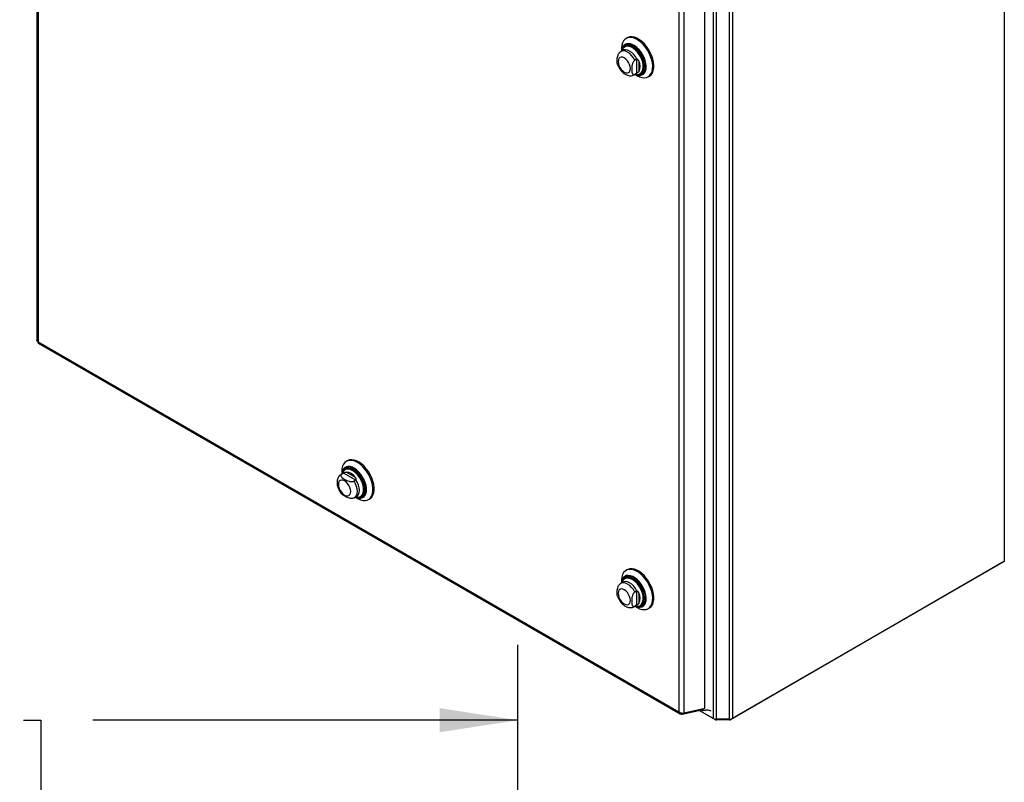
# Model space of a CAD drawing. Header units: inches. Extents: x 0.2 to 10.7, y 0.2 to 7.9.
# Tile 104 of 105: x 9.1 to 10.7, y 5.4 to 6.6. Entities that reach past the tile are written whole.
import ezdxf

# ---------------------------------------------------------------- set-up
doc = ezdxf.new("R2010")
doc.units = ezdxf.units.IN
doc.header["$MEASUREMENT"] = 0
doc.layers.add('DIMENSIONS', color=140, linetype='Continuous')
doc.styles.add('SLDTEXTSTYLE0', font='TXT', dxfattribs={"width": 0.7})
doc.dimstyles.new('SLDDIMSTYLE2', dxfattribs={"dimtxt": 0.084961, "dimasz": 0.13, "dimexe": 0, "dimexo": 0.0625, "dimgap": 0.02124, "dimtad": 0, "dimtih": 1, "dimtoh": 1, "dimlfac": 12, "dimrnd": 1e-09, "dimzin": 4, "dimdsep": 46, "dimtxsty": 'SLDTEXTSTYLE0', "dimsah": 1, "dimcen": 0.09, "dimadec": 0, "dimazin": 1, "dimtfac": 1, "dimtofl": 0, "dimtmove": 0, "dimatfit": 3, "dimfxl": 0, "dimfrac": 2, "dimtolj": 1, "dimtzin": 12, "dimarcsym": 0})

# ---------------------------------------------------------------- blocks, each defined once
blk = doc.blocks.new('_D_20')
at = {"layer": 'DIMENSIONS'}
for p, q in [((7.8833, 5.2787), (7.8833, 5.6038)), ((9.8833, 5.2773), (9.8833, 5.6038)), ((7.8833, 5.4788), (8.6229, 5.4788)), ((8.738, 5.4788), (8.7095, 5.4788)), ((8.7095, 5.4788), (8.7095, 5.3438)), ((9.0611, 5.4788), (9.0897, 5.4788)), ((9.0897, 5.4788), (9.0897, 5.3438)), ((9.8833, 5.4788), (9.1763, 5.4788)), ((8.7095, 5.3438), (8.738, 5.3438)), ((9.0897, 5.3438), (9.0611, 5.3438))]:
    blk.add_line(p, q, dxfattribs=at)
for points in [[(7.8833, 5.4788), (8.0133, 5.4588), (8.0133, 5.4988)], [(9.8833, 5.4788), (9.7533, 5.4988), (9.7533, 5.4588)]]:
    blk.add_solid(points, dxfattribs=at)
at = {"layer": 'DIMENSIONS', "char_height": 0.08333, "attachment_point": 1, "style": 'SLDTEXTSTYLE0'}
for s, insert in [('24.00', (8.738, 5.6053)), ('609.6', (8.738, 5.4512))]:
    blk.add_mtext(s, dxfattribs=dict(at, insert=insert))

msp = doc.modelspace()

# ---------------------------------------------------------------- linework, layer by layer
at = {"color": 7, "linetype": 'Continuous', "lineweight": 25}
for p, q in [((9.0831891, 7.3267969), (9.0831891, 6.1099155)), ((9.085298, 7.3227761), (9.085298, 6.1080582)), ((10.6923711, 7.2571656), (10.6923711, 5.7426265)), ((10.2351517, 5.4804011), (10.2351517, 6.7507094)), ((10.2402429, 6.7526978), (10.2402429, 5.4816185)), ((10.2084786, 5.4816185), (10.2084786, 6.7458958)), ((10.2135697, 5.4804011), (10.2135697, 6.7448475)), ((10.1943457, 5.4984674), (10.1943457, 6.7289017)), ((10.1508412, 6.7076511), (10.1508412, 5.4929332)), ((10.1600621, 5.4905436), (10.1600621, 6.7091093)), ((10.0650437, 6.6131077), (10.0631878, 6.6120363)), ((10.057974, 6.5923581), (10.0546297, 6.5904274)), ((10.055576, 6.5952127), (10.055576, 6.5909737)), ((10.0617386, 6.5990773), (10.0613364, 6.5988451)), ((10.080631, 6.5774876), (10.0778471, 6.5758805)), ((10.080631, 6.5774876), (10.080631, 6.5540106)), ((10.0843429, 6.5746905), (10.0843429, 6.5568077)), ((10.0769376, 6.5517848), (10.0802819, 6.5537155)), ((10.0769394, 6.5517859), (10.0778471, 6.5524035)), ((10.080631, 6.5540106), (10.0778471, 6.5524035)), ((10.0778839, 6.5523311), (10.0815547, 6.5502113)), ((10.0802915, 6.553721), (10.0812782, 6.5544039)), ((10.087581, 6.5533832), (10.0879832, 6.5536154)), ((10.0999302, 6.5483897), (10.1017861, 6.5494611)), ((9.085298, 6.1080582), (10.1508412, 5.4929332)), ((9.0858526, 6.1053025), (10.1532695, 5.4890958)), ((9.5997753, 5.9101359), (9.5979194, 5.9090645)), ((9.6004555, 5.9001248), (9.600198, 5.8997168)), ((9.5927057, 5.8893862), (9.5893613, 5.8874556)), ((9.59035, 5.8879331), (9.5894272, 5.8874932)), ((9.5903077, 5.8922408), (9.5903077, 5.8880019)), ((9.5931338, 5.8895402), (9.59035, 5.8879331)), ((9.5937981, 5.8899039), (9.5928127, 5.8894468)), ((9.6134645, 5.8778035), (9.5931338, 5.8895402)), ((9.5964703, 5.8961054), (9.5960681, 5.8958732)), ((9.6128982, 5.8824164), (9.597412, 5.8913564)), ((9.6134645, 5.8778035), (9.6106806, 5.8761964)), ((9.6116692, 5.848813), (9.6150136, 5.8507436)), ((9.6126156, 5.8493593), (9.6162864, 5.8472395)), ((9.6223127, 5.8504114), (9.6227149, 5.8506435)), ((9.6346618, 5.8454179), (9.6365178, 5.8464893)), ((10.688977, 5.7406665), (10.2368469, 5.4796574)), ((10.6923711, 5.7426265), (10.2402429, 5.4816185)), ((10.688977, 5.7406665), (10.688977, 5.7406672)), ((10.0650437, 5.7289719), (10.0631878, 5.7279005)), ((10.057974, 5.7082222), (10.0546297, 5.7062915)), ((10.055576, 5.7110768), (10.055576, 5.7068378)), ((10.0617386, 5.7149414), (10.0613364, 5.7147092)), ((10.080631, 5.6933517), (10.0778471, 5.6917446)), ((10.080631, 5.6933517), (10.080631, 5.6698747)), ((10.0843429, 5.6905546), (10.0843429, 5.6726718)), ((10.0769376, 5.6676489), (10.0802819, 5.6695796)), ((10.0769394, 5.66765), (10.0778471, 5.6682676)), ((10.080631, 5.6698747), (10.0778471, 5.6682676)), ((10.0778839, 5.6681952), (10.0815547, 5.6660754)), ((10.0802915, 5.6695851), (10.0812782, 5.670268)), ((10.087581, 5.6692473), (10.0879832, 5.6694795)), ((10.0999302, 5.6642538), (10.1017861, 5.6653252)), ((10.1567143, 5.4886103), (10.1890299, 5.4960793)), ((10.1567143, 5.4886103), (10.1569837, 5.4905303)), ((10.1943457, 5.4984674), (10.1600621, 5.4905436)), ((10.2118745, 5.4796574), (10.1850295, 5.4951547)), ((10.2084786, 5.4816185), (10.1850303, 5.4951549)), ((10.1882378, 5.4970557), (10.1905172, 5.4957399)), ((10.1882769, 5.496514), (10.1911476, 5.4948567)), ((10.1905172, 5.4957399), (10.1900744, 5.4974802)), ((10.1905172, 5.4957399), (10.1905172, 5.4975826)), ((10.1913988, 5.4947685), (10.1913988, 5.4977863)), ((10.2118745, 5.4805179), (10.2118745, 5.4796574)), ((10.2351517, 5.4804011), (10.2135697, 5.4804011)), ((10.2135697, 5.4804011), (10.2135697, 5.479252)), ((10.2351517, 5.479252), (10.2135697, 5.479252)), ((10.2351517, 5.4804011), (10.2351517, 5.479252)), ((10.2368469, 5.4805179), (10.2368469, 5.4796574))]:
    msp.add_line(p, q, dxfattribs=at)
at = {"color": 7, "linetype": 'Continuous', "lineweight": 25, "flags": 128}
for points in [[(10.081559, 6.5502089), (10.0857269, 6.5481913), (10.0897869, 6.5470031), (10.0936338, 6.546675), (10.097168, 6.5472155), (10.1002979, 6.5486107), (10.1029425, 6.5508243), (10.1050333, 6.5537991), (10.106516, 6.5574579), (10.1073525, 6.5617062), (10.1075208, 6.5664337), (10.1070168, 6.5715181), (10.1058534, 6.5768277), (10.1040608, 6.582225), (10.1016855, 6.5875702), (10.0987888, 6.5927248), (10.095446, 6.5975554), (10.0917434, 6.6019369), (10.0877771, 6.6057556), (10.0836497, 6.6089129), (10.0794682, 6.6113268), (10.0753408, 6.6129349), (10.0713745, 6.6136956), (10.067672, 6.613589), (10.0643291, 6.612618), (10.0614325, 6.6108078), (10.0590571, 6.6082051), (10.0572645, 6.6048775), (10.0561011, 6.6009111), (10.0555971, 6.5964086), (10.055576, 6.5952127)], [(10.0779696, 6.5523806), (10.0797646, 6.5516267), (10.0833115, 6.5507095), (10.0866266, 6.5506392), (10.0896034, 6.5514183), (10.0921461, 6.5530215), (10.0941731, 6.5553973), (10.0956193, 6.5584695), (10.096438, 6.5621393), (10.0966031, 6.5662886), (10.0961092, 6.5707843), (10.0949722, 6.5754816), (10.0932286, 6.5802298), (10.0909345, 6.5848761), (10.0881635, 6.5892713), (10.0850049, 6.593274), (10.08156, 6.5967557), (10.0779397, 6.5996043), (10.0742602, 6.6017284), (10.0706398, 6.6030598), (10.0671949, 6.6035555), (10.0640363, 6.6031996), (10.0612654, 6.6020037), (10.0589712, 6.6000061), (10.0572276, 6.5972711), (10.0560906, 6.5938865), (10.0556617, 6.5910232)], [(10.0781538, 6.5524869), (10.079609, 6.5518892), (10.0831105, 6.5509837), (10.0863833, 6.5509144), (10.089322, 6.5516834), (10.0918322, 6.5532661), (10.0938333, 6.5556116), (10.0952609, 6.5586445), (10.0960692, 6.5622673), (10.0962322, 6.5663636), (10.0957446, 6.5708018), (10.0946221, 6.5754391), (10.0929008, 6.5801265), (10.090636, 6.5847134), (10.0879006, 6.5890524), (10.0847823, 6.5930039), (10.0813815, 6.596441), (10.0778074, 6.5992533), (10.074175, 6.6013502), (10.0706009, 6.6026645), (10.0672001, 6.6031539), (10.0640818, 6.6028026), (10.0613464, 6.601622), (10.0590816, 6.5996499), (10.0573603, 6.5969499), (10.0562378, 6.5936086), (10.0558459, 6.5911295)], [(10.0821948, 6.5520852), (10.0830308, 6.5519514), (10.0862499, 6.5519441), (10.0891196, 6.5527899), (10.0915423, 6.5544602), (10.0934354, 6.556898), (10.0947345, 6.5600203), (10.0953953, 6.5637208), (10.0953953, 6.5678734), (10.0947345, 6.5723368), (10.0934354, 6.576959), (10.0915423, 6.5815825), (10.0891196, 6.5860499), (10.0862499, 6.5902091), (10.0830308, 6.5939185), (10.079572, 6.5970516), (10.0759912, 6.5995019), (10.0724104, 6.6011859), (10.0689516, 6.6020462), (10.0657325, 6.6020536), (10.0628628, 6.6012077), (10.0604401, 6.5995374), (10.058547, 6.5970996), (10.0574139, 6.5945191)], [(10.1017861, 6.5494611), (10.1021538, 6.5496821), (10.1047984, 6.5518957), (10.1068892, 6.5548705), (10.108372, 6.5585293), (10.1092084, 6.5627776), (10.1093767, 6.5675051), (10.1088727, 6.5725895), (10.1077094, 6.5778991), (10.1059168, 6.5832964), (10.1035414, 6.5886416), (10.1006448, 6.5937962), (10.0973019, 6.5986268), (10.0935993, 6.6030083), (10.089633, 6.606827), (10.0855056, 6.6099843), (10.0813241, 6.6123982), (10.0771968, 6.6140063), (10.0732305, 6.614767), (10.0695279, 6.6146604), (10.066185, 6.6136894), (10.0650437, 6.6131077)], [(10.0778471, 6.5758805), (10.0753675, 6.5800431), (10.0724357, 6.583784), (10.06919, 6.5869267), (10.0657836, 6.5893229), (10.0623772, 6.5908596), (10.0591315, 6.5914643), (10.0561997, 6.5911084), (10.0546257, 6.5904251)], [(10.0812782, 6.5776414), (10.0787922, 6.581856), (10.0758413, 6.5856462), (10.0725674, 6.5888298), (10.069128, 6.5912536), (10.0656886, 6.5928009), (10.0624147, 6.5933972), (10.0594638, 6.593014), (10.057985, 6.5923644)], [(10.0784875, 6.5526795), (10.0804472, 6.5523079), (10.0835161, 6.5523632), (10.0862301, 6.5532611), (10.0884911, 6.554969), (10.0902175, 6.5574254), (10.0913468, 6.5605412), (10.0918382, 6.5642041), (10.0916739, 6.5682815), (10.0908599, 6.5726261), (10.0894255, 6.5770809), (10.0874228, 6.5814848), (10.0849239, 6.5856788), (10.0820193, 6.5895112), (10.0788139, 6.5928435), (10.0754236, 6.5955552), (10.0719708, 6.5975484), (10.0685805, 6.5987511), (10.0653751, 6.5991197), (10.0624705, 6.5986409), (10.0599716, 6.597332), (10.0584866, 6.5959149)], [(10.0815995, 6.5522102), (10.0844926, 6.5522924), (10.0872661, 6.5532099), (10.0895766, 6.5549553), (10.0913408, 6.5574654), (10.0924948, 6.5606495), (10.0929969, 6.5643925), (10.0928291, 6.5685592), (10.0919972, 6.572999), (10.0905315, 6.5775513), (10.0884849, 6.5820517), (10.0859313, 6.5863375), (10.0829631, 6.5902538), (10.0796875, 6.593659), (10.0762229, 6.5964302), (10.0726946, 6.5984671), (10.06923, 6.599696), (10.0659544, 6.6000727), (10.0629862, 6.5995834), (10.0604326, 6.5982459), (10.0589433, 6.5968312)], [(10.0879999, 6.553625), (10.0899956, 6.5551971), (10.0917597, 6.5577072), (10.0929137, 6.5608913), (10.0934159, 6.5646343), (10.093248, 6.568801), (10.0924161, 6.5732408), (10.0909504, 6.5777931), (10.0889038, 6.5822935), (10.0863502, 6.5865793), (10.083382, 6.5904956), (10.0801064, 6.5939009), (10.0766418, 6.596672), (10.0731135, 6.5987089), (10.0696489, 6.5999379), (10.0663733, 6.6003145), (10.0634051, 6.5998253), (10.0617554, 6.5990869)], [(10.0602159, 6.5561046), (10.0628578, 6.5549811), (10.0653196, 6.5547374), (10.0674337, 6.5553902), (10.0690559, 6.556895), (10.0700756, 6.5591492), (10.0704234, 6.5619992), (10.0700756, 6.5652508), (10.0690559, 6.5686823), (10.0674337, 6.57206), (10.0653196, 6.5751537), (10.0628578, 6.5777525), (10.0602159, 6.5796792), (10.0575739, 6.5808027), (10.0551121, 6.5810464), (10.052998, 6.5803936), (10.0513758, 6.5788888), (10.0503561, 6.5766346), (10.0500083, 6.5737846), (10.0503561, 6.570533), (10.0513758, 6.5671015), (10.052998, 6.5637238), (10.0551121, 6.5606301), (10.0575739, 6.5580314), (10.0602159, 6.5561046)], [(9.6162864, 5.8472395), (9.6173369, 5.8466574), (9.6214879, 5.8448431), (9.6255043, 5.8438679), (9.6292821, 5.843757), (9.6327234, 5.8445134), (9.6357391, 5.8461174), (9.6382511, 5.8485275), (9.6401944, 5.8516812), (9.6415185, 5.855497), (9.6421893, 5.8598759), (9.6421893, 5.8647045), (9.6415185, 5.8698579), (9.6401944, 5.8752024), (9.6382511, 5.8805998), (9.6357391, 5.8859102), (9.6327234, 5.8909961), (9.6292821, 5.8957257), (9.6255043, 5.8999766), (9.6214879, 5.9036386), (9.6173369, 5.906617), (9.6131587, 5.9088345), (9.6090617, 5.9102338), (9.6051519, 5.9107786), (9.6015306, 5.9104548), (9.5982916, 5.9092708), (9.5955188, 5.9072573), (9.5932839, 5.9044663), (9.5916449, 5.9009702), (9.5906442, 5.8968596), (9.5903077, 5.8922408), (9.5903077, 5.8922408)], [(9.6127012, 5.8494087), (9.6153986, 5.8483473), (9.618898, 5.8476401), (9.6221381, 5.847783), (9.6250149, 5.8487715), (9.6274357, 5.8505737), (9.6293229, 5.8531318), (9.6306158, 5.8563634), (9.6312728, 5.8601648), (9.6312728, 5.8644137), (9.6306158, 5.8689737), (9.6293229, 5.873698), (9.6274357, 5.878435), (9.6250149, 5.8830323), (9.6221381, 5.8873422), (9.618898, 5.8912261), (9.6153986, 5.8945593), (9.6117524, 5.8972345), (9.6080766, 5.8991659), (9.6044893, 5.9002913), (9.6011059, 5.9005745), (9.5980351, 5.9000065), (9.5953756, 5.8986055), (9.5932129, 5.8964166), (9.5916164, 5.8935101), (9.5906375, 5.8899793), (9.5903933, 5.8880513)], [(9.6128854, 5.8495151), (9.6152314, 5.8486137), (9.6186861, 5.8479156), (9.6218848, 5.8480567), (9.6247248, 5.8490325), (9.6271147, 5.8508117), (9.6289777, 5.853337), (9.6302541, 5.8565273), (9.6309027, 5.8602801), (9.6309027, 5.8644747), (9.6302541, 5.8689763), (9.6289777, 5.8736403), (9.6271147, 5.8783167), (9.6247248, 5.8828552), (9.6218848, 5.8871099), (9.6186861, 5.8909442), (9.6152314, 5.8942347), (9.6116319, 5.8968758), (9.6080031, 5.8987824), (9.6044617, 5.8998934), (9.6011216, 5.9001731), (9.5980901, 5.8996123), (9.5954646, 5.8982293), (9.5933295, 5.8960683), (9.5917534, 5.893199), (9.5907871, 5.8897134), (9.5905775, 5.8881577)], [(9.6172729, 5.8491839), (9.61847, 5.849225), (9.6213441, 5.8499292), (9.6237789, 5.8514724), (9.6256865, 5.8537988), (9.6269978, 5.8568243), (9.6276656, 5.8604396), (9.6276656, 5.864514), (9.6269978, 5.8689002), (9.6256865, 5.8734398), (9.6237789, 5.8779686), (9.6213441, 5.882323), (9.61847, 5.8863455), (9.6152605, 5.8898909), (9.6118316, 5.8928309), (9.6083073, 5.8950593), (9.6048149, 5.8964956), (9.6014806, 5.8970878), (9.598425, 5.8968146), (9.5957584, 5.8956858), (9.5935774, 5.8937422), (9.5919606, 5.8910541), (9.5916713, 5.8903298)], [(9.6162383, 5.84926), (9.619409, 5.8488686), (9.6224665, 5.8492896), (9.6251241, 5.8505531), (9.6272912, 5.8526159), (9.6288941, 5.8554079), (9.6298782, 5.8588339), (9.63021, 5.8627772), (9.6298782, 5.8671037), (9.6288941, 5.871666), (9.6272912, 5.8763086), (9.6251241, 5.8808736), (9.6224665, 5.8852054), (9.619409, 5.8891565), (9.6160558, 5.8925924), (9.6125209, 5.8953961), (9.6089248, 5.8974721), (9.6053899, 5.8987497), (9.6020367, 5.8991853), (9.5989792, 5.8987643), (9.5963216, 5.8975008), (9.5941545, 5.895438), (9.5925516, 5.8926461), (9.592061, 5.89128)], [(9.6227316, 5.8506532), (9.6241978, 5.8517143), (9.6261054, 5.8540406), (9.6274168, 5.8570661), (9.6280845, 5.8606814), (9.6280845, 5.8647558), (9.6274168, 5.8691421), (9.6261054, 5.8736816), (9.6241978, 5.8782104), (9.621763, 5.8825648), (9.6188889, 5.8865874), (9.6156794, 5.8901327), (9.6122506, 5.8930727), (9.6087262, 5.8953012), (9.6052338, 5.8967374), (9.6018995, 5.8973297), (9.5988439, 5.8970565), (9.596487, 5.8961151)], [(9.6365178, 5.8464893), (9.637595, 5.8471888), (9.6401071, 5.8495989), (9.6420503, 5.8527526), (9.6433745, 5.8565684), (9.6440452, 5.8609473), (9.6440452, 5.8657759), (9.6433745, 5.8709293), (9.6420503, 5.8762738), (9.6401071, 5.8816712), (9.637595, 5.8869816), (9.6345793, 5.8920675), (9.631138, 5.8967971), (9.6273602, 5.901048), (9.6233438, 5.90471), (9.6191928, 5.9076884), (9.6150147, 5.9099059), (9.6109176, 5.9113052), (9.6070079, 5.91185), (9.6033866, 5.9115262), (9.6001475, 5.9103422), (9.5997753, 5.9101359)], [(9.6163231, 5.849258), (9.6175096, 5.8492979), (9.6203221, 5.849987), (9.6227048, 5.8514972), (9.6245715, 5.8537737), (9.6258547, 5.8567344), (9.6265081, 5.8602722), (9.6265081, 5.8642593), (9.6258547, 5.8685515), (9.6245715, 5.8729938), (9.6227048, 5.8774255), (9.6203221, 5.8816866), (9.6175096, 5.885623), (9.6143689, 5.8890924), (9.6110135, 5.8919694), (9.6075647, 5.8941501), (9.6041471, 5.8955556), (9.6008843, 5.8961351), (9.5978941, 5.8958677), (9.5952847, 5.8947631), (9.5931504, 5.8928612), (9.5915683, 5.8902307), (9.5909112, 5.8883503)], [(9.5847399, 5.8708128), (9.5850877, 5.8675612), (9.5861075, 5.8641296), (9.5877297, 5.8607519), (9.5898437, 5.8576583), (9.5923056, 5.8550595), (9.5949475, 5.8531327), (9.5975894, 5.8520092), (9.6000513, 5.8517656), (9.6021654, 5.8524184), (9.6037875, 5.8539232), (9.6048073, 5.8561773), (9.6051551, 5.8590273), (9.6048073, 5.8622789), (9.6037875, 5.8657105), (9.6021654, 5.8690882), (9.6000513, 5.8721818), (9.5975894, 5.8747806), (9.5949475, 5.8767074), (9.5923056, 5.8778309), (9.5898437, 5.8780745), (9.5877297, 5.8774217), (9.5861075, 5.875917), (9.5850877, 5.8736628), (9.5847399, 5.8708128)], [(9.611657, 5.8488059), (9.6130457, 5.8498335), (9.6148195, 5.852195), (9.6159185, 5.8553086), (9.6162906, 5.8590273), (9.6159185, 5.8631758), (9.6148195, 5.8675582), (9.6130457, 5.8719677), (9.6106806, 5.8761964)], [(9.6149224, 5.8506918), (9.6163282, 5.8517071), (9.6181353, 5.8540715), (9.6192555, 5.8572054), (9.619635, 5.860958), (9.6192555, 5.8651488), (9.6181353, 5.8695761), (9.6163282, 5.8740269), (9.6139212, 5.8782871)], [(9.6132191, 5.8497077), (9.6143689, 5.8494547), (9.6163231, 5.849258)], [(10.081559, 5.666073), (10.0857269, 5.6640554), (10.0897869, 5.6628672), (10.0936338, 5.6625391), (10.097168, 5.6630796), (10.1002979, 5.6644748), (10.1029425, 5.6666884), (10.1050333, 5.6696632), (10.106516, 5.6733221), (10.1073525, 5.6775703), (10.1075208, 5.6822978), (10.1070168, 5.6873822), (10.1058534, 5.6926919), (10.1040608, 5.6980891), (10.1016855, 5.7034343), (10.0987888, 5.708589), (10.095446, 5.7134195), (10.0917434, 5.717801), (10.0877771, 5.7216197), (10.0836497, 5.724777), (10.0794682, 5.7271909), (10.0753408, 5.728799), (10.0713745, 5.7295597), (10.067672, 5.7294531), (10.0643291, 5.7284821), (10.0614325, 5.7266719), (10.0590571, 5.7240693), (10.0572645, 5.7207416), (10.0561011, 5.7167752), (10.0555971, 5.7122727), (10.055576, 5.7110768)], [(10.0779696, 5.6682447), (10.0797646, 5.6674908), (10.0833115, 5.6665736), (10.0866266, 5.6665033), (10.0896034, 5.6672824), (10.0921461, 5.6688856), (10.0941731, 5.6712614), (10.0956193, 5.6743336), (10.096438, 5.6780034), (10.0966031, 5.6821527), (10.0961092, 5.6866484), (10.0949722, 5.6913457), (10.0932286, 5.6960939), (10.0909345, 5.7007402), (10.0881635, 5.7051354), (10.0850049, 5.7091381), (10.08156, 5.7126198), (10.0779397, 5.7154684), (10.0742602, 5.7175926), (10.0706398, 5.7189239), (10.0671949, 5.7194196), (10.0640363, 5.7190638), (10.0612654, 5.7178678), (10.0589712, 5.7158702), (10.0572276, 5.7131352), (10.0560906, 5.7097506), (10.0556617, 5.7068873)], [(10.0781538, 5.668351), (10.079609, 5.6677533), (10.0831105, 5.6668478), (10.0863833, 5.6667785), (10.089322, 5.6675475), (10.0918322, 5.6691302), (10.0938333, 5.6714757), (10.0952609, 5.6745086), (10.0960692, 5.6781315), (10.0962322, 5.6822278), (10.0957446, 5.6866659), (10.0946221, 5.6913032), (10.0929008, 5.6959906), (10.090636, 5.7005775), (10.0879006, 5.7049165), (10.0847823, 5.708868), (10.0813815, 5.7123051), (10.0778074, 5.7151174), (10.074175, 5.7172143), (10.0706009, 5.7185286), (10.0672001, 5.719018), (10.0640818, 5.7186667), (10.0613464, 5.7174861), (10.0590816, 5.7155141), (10.0573603, 5.712814), (10.0562378, 5.7094727), (10.0558459, 5.7069936)], [(10.0821948, 5.6679493), (10.0830308, 5.6678156), (10.0862499, 5.6678082), (10.0891196, 5.6686541), (10.0915423, 5.6703243), (10.0934354, 5.6727621), (10.0947345, 5.6758844), (10.0953953, 5.6795849), (10.0953953, 5.6837375), (10.0947345, 5.6882009), (10.0934354, 5.6928231), (10.0915423, 5.6974466), (10.0891196, 5.701914), (10.0862499, 5.7060732), (10.0830308, 5.7097826), (10.079572, 5.7129157), (10.0759912, 5.715366), (10.0724104, 5.71705), (10.0689516, 5.7179103), (10.0657325, 5.7179177), (10.0628628, 5.7170718), (10.0604401, 5.7154015), (10.058547, 5.7129638), (10.0574139, 5.7103832)], [(10.0879999, 5.6694891), (10.0899956, 5.6710612), (10.0917597, 5.6735713), (10.0929137, 5.6767554), (10.0934159, 5.6804985), (10.093248, 5.6846651), (10.0924161, 5.6891049), (10.0909504, 5.6936572), (10.0889038, 5.6981576), (10.0863502, 5.7024434), (10.083382, 5.7063597), (10.0801064, 5.709765), (10.0766418, 5.7125361), (10.0731135, 5.714573), (10.0696489, 5.715802), (10.0663733, 5.7161786), (10.0634051, 5.7156894), (10.0617554, 5.714951)], [(10.1017861, 5.6653252), (10.1021538, 5.6655462), (10.1047984, 5.6677598), (10.1068892, 5.6707346), (10.108372, 5.6743935), (10.1092084, 5.6786417), (10.1093767, 5.6833692), (10.1088727, 5.6884536), (10.1077094, 5.6937633), (10.1059168, 5.6991605), (10.1035414, 5.7045057), (10.1006448, 5.7096604), (10.0973019, 5.7144909), (10.0935993, 5.7188724), (10.089633, 5.7226912), (10.0855056, 5.7258484), (10.0813241, 5.7282623), (10.0771968, 5.7298704), (10.0732305, 5.7306311), (10.0695279, 5.7305245), (10.066185, 5.7295535), (10.0650437, 5.7289719)], [(10.0778471, 5.6917446), (10.0753675, 5.6959072), (10.0724357, 5.6996481), (10.06919, 5.7027908), (10.0657836, 5.705187), (10.0623772, 5.7067237), (10.0591315, 5.7073284), (10.0561997, 5.7069725), (10.0546257, 5.7062892)], [(10.0812782, 5.6935055), (10.0787922, 5.6977201), (10.0758413, 5.7015103), (10.0725674, 5.7046939), (10.069128, 5.7071177), (10.0656886, 5.708665), (10.0624147, 5.7092613), (10.0594638, 5.7088781), (10.057985, 5.7082285)], [(10.0784875, 5.6685437), (10.0804472, 5.668172), (10.0835161, 5.6682273), (10.0862301, 5.6691252), (10.0884911, 5.6708332), (10.0902175, 5.6732895), (10.0913468, 5.6764053), (10.0918382, 5.6800682), (10.0916739, 5.6841456), (10.0908599, 5.6884902), (10.0894255, 5.692945), (10.0874228, 5.6973489), (10.0849239, 5.7015429), (10.0820193, 5.7053753), (10.0788139, 5.7087076), (10.0754236, 5.7114193), (10.0719708, 5.7134125), (10.0685805, 5.7146152), (10.0653751, 5.7149838), (10.0624705, 5.714505), (10.0599716, 5.7131962), (10.0584866, 5.711779)], [(10.0815995, 5.6680743), (10.0844926, 5.6681565), (10.0872661, 5.669074), (10.0895766, 5.6708194), (10.0913408, 5.6733295), (10.0924948, 5.6765136), (10.0929969, 5.6802566), (10.0928291, 5.6844233), (10.0919972, 5.6888631), (10.0905315, 5.6934154), (10.0884849, 5.6979158), (10.0859313, 5.7022016), (10.0829631, 5.7061179), (10.0796875, 5.7095232), (10.0762229, 5.7122943), (10.0726946, 5.7143312), (10.06923, 5.7155601), (10.0659544, 5.7159368), (10.0629862, 5.7154475), (10.0604326, 5.71411), (10.0589433, 5.7126954)], [(10.0602159, 5.6719687), (10.0628578, 5.6708452), (10.0653196, 5.6706015), (10.0674337, 5.6712543), (10.0690559, 5.6727591), (10.0700756, 5.6750133), (10.0704234, 5.6778633), (10.0700756, 5.6811149), (10.0690559, 5.6845464), (10.0674337, 5.6879241), (10.0653196, 5.6910178), (10.0628578, 5.6936166), (10.0602159, 5.6955433), (10.0575739, 5.6966669), (10.0551121, 5.6969105), (10.052998, 5.6962577), (10.0513758, 5.6947529), (10.0503561, 5.6924987), (10.0500083, 5.6896487), (10.0503561, 5.6863971), (10.0513758, 5.6829656), (10.052998, 5.6795879), (10.0551121, 5.6764942), (10.0575739, 5.6738955), (10.0602159, 5.6719687)]]:
    msp.add_lwpolyline(points, dxfattribs=at)
at = {"color": 7, "linetype": 'Continuous', "lineweight": 25}
for centre, radius, start, end in [((10.0678413, 6.58834), 0.012037, 141.001653, 165.6557835), ((10.0657814, 6.5657491), 0.0206028, 334.2788834, 25.7211166), ((9.5958776, 5.8708155), 0.0205981, 34.2774944, 85.7278821), ((10.0678413, 5.7042041), 0.012037, 141.001653, 165.6557835), ((10.0657814, 5.6816132), 0.0206028, 334.2788834, 25.7211166), ((10.2133623, 5.4907879), 0.0103889, 241.9597609, 271.1440967), ((10.2135007, 5.4827105), 0.0034592, 241.9597609, 271.1440967), ((10.2353592, 5.4907879), 0.0103889, 268.8559033, 298.0402391), ((10.2352208, 5.4827105), 0.0034592, 268.8559033, 298.0402391)]:
    msp.add_arc(centre, radius, start, end, dxfattribs=at)
msp.add_ellipse((10.1911475, 5.4956266), major_axis=(-0.0004714, 0.0008165), ratio=0.577334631, start_param=1.116970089, end_param=2.742608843, dxfattribs=at)
for points, knots in [([(10.0625152, 6.6009334), (10.0618803, 6.6005078), (10.0603972, 6.5995134), (10.0586512, 6.5972729), (10.0578315, 6.5953319), (10.057432, 6.5943857)], [0, 0, 0, 0, 0.27726566, 0.647665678, 1, 1, 1, 1]), ([(10.0492825, 6.5686051), (10.0491907, 6.5687962), (10.0486141, 6.5699969), (10.0484988, 6.5731169), (10.0484435, 6.5769908), (10.0488067, 6.5807992), (10.049557, 6.5839976), (10.0507877, 6.5866896), (10.0519446, 6.5884334), (10.0527684, 6.5890511), (10.0530091, 6.5892316)], [0, 0, 0, 0, 0.038457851, 0.241553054, 0.450156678, 0.607054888, 0.764903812, 0.861828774, 0.959634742, 1, 1, 1, 1]), ([(10.054666, 6.5903474), (10.0543898, 6.5902289), (10.0537676, 6.5899621), (10.0532907, 6.5894801), (10.0530255, 6.5892121)], [0, 0, 0, 0, 0.443995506, 1, 1, 1, 1]), ([(10.0492564, 6.5685977), (10.0493808, 6.5681806), (10.0499044, 6.5664254), (10.0514234, 6.563432), (10.0537406, 6.5597768), (10.0565543, 6.5565103), (10.0593006, 6.5540862), (10.0611503, 6.5529336), (10.0618469, 6.5524995)], [0, 0, 0, 0, 0.062611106, 0.263506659, 0.464694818, 0.667844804, 0.874912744, 1, 1, 1, 1]), ([(10.0778471, 6.5758805), (10.0775784, 6.5757254), (10.0773154, 6.575539), (10.0767998, 6.5751083), (10.0765444, 6.5748607), (10.0760602, 6.5743253), (10.0758316, 6.574039), (10.0753983, 6.5734332), (10.0751935, 6.5731127), (10.0746315, 6.5721402), (10.0743152, 6.5714598), (10.0737863, 6.5700905), (10.0735764, 6.5694115), (10.0732321, 6.5680611), (10.0730978, 6.5673862), (10.0728882, 6.5660716), (10.0728119, 6.5654286), (10.0726398, 6.5635279), (10.0725971, 6.562297), (10.0725984, 6.5598783), (10.0726427, 6.5586854), (10.0728793, 6.5564076), (10.0730741, 6.5553138), (10.0735939, 6.5539029), (10.0738074, 6.5534673), (10.0743389, 6.5527205), (10.0746534, 6.5524129), (10.0754083, 6.5519897), (10.0758319, 6.551882), (10.076556, 6.551921), (10.0768083, 6.5519687), (10.0773192, 6.5521328), (10.0775802, 6.5522494), (10.0778471, 6.5524035)], [0, 0, 0, 0, 0.03125, 0.03125, 0.0625, 0.0625, 0.09375, 0.09375, 0.125, 0.125, 0.1875, 0.1875, 0.25, 0.25, 0.3125, 0.3125, 0.375, 0.375, 0.5, 0.5, 0.625, 0.625, 0.75, 0.75, 0.8125, 0.8125, 0.875, 0.875, 0.9375, 0.9375, 0.96875, 0.96875, 1, 1, 1, 1]), ([(10.0843429, 6.5746905), (10.084206, 6.5750537), (10.0840459, 6.5754043), (10.0836634, 6.5760691), (10.0834376, 6.5763873), (10.0829146, 6.5769437), (10.0826132, 6.5771845), (10.0819643, 6.5775267), (10.0816136, 6.5776293), (10.0812782, 6.5776414)], [0, 0, 0, 0, 0.25, 0.25, 0.5, 0.5, 0.75, 0.75, 1, 1, 1, 1]), ([(10.0618469, 6.5524995), (10.0625373, 6.5521305), (10.0642807, 6.5511987), (10.0671823, 6.5502843), (10.0704793, 6.5499204), (10.073605, 6.550363), (10.0758079, 6.5510307), (10.0767751, 6.551734), (10.0769112, 6.551833)], [0, 0, 0, 0, 0.144621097, 0.365225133, 0.573040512, 0.772395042, 0.967976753, 1, 1, 1, 1]), ([(10.0843429, 6.5568077), (10.084206, 6.5566026), (10.0840459, 6.5564027), (10.0836634, 6.5560075), (10.0834376, 6.55581), (10.0829146, 6.5554179), (10.0826132, 6.555221), (10.0819643, 6.554822), (10.0816136, 6.5546169), (10.0812782, 6.5544039)], [0, 0, 0, 0, 0.25, 0.25, 0.5, 0.5, 0.75, 0.75, 1, 1, 1, 1]), ([(10.08169, 6.5523141), (10.082529, 6.5521665), (10.0844222, 6.5518333), (10.0872757, 6.5521352), (10.0890961, 6.5529248), (10.0899982, 6.5533161)], [0, 0, 0, 0, 0.286445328, 0.646401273, 1, 1, 1, 1]), ([(9.085298, 6.1080582), (9.0847791, 6.108274), (9.0837413, 6.1087057), (9.083125, 6.109434), (9.0832466, 6.109832), (9.0832708, 6.1099114)], [0, 0, 0, 0, 0.444633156, 0.889266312, 1, 1, 1, 1]), ([(9.0858899, 6.1053753), (9.0858089, 6.1053941), (9.0854033, 6.1054879), (9.0850805, 6.106386), (9.0852255, 6.1075008), (9.085298, 6.1080582)], [0, 0, 0, 0, 0.110825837, 0.555412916, 1, 1, 1, 1]), ([(9.5971925, 5.8979314), (9.5969815, 5.8978216), (9.5958642, 5.8972397), (9.5943235, 5.8955983), (9.5933348, 5.8938528), (9.5928672, 5.8930273)], [0, 0, 0, 0, 0.10927901, 0.57871392, 1, 1, 1, 1]), ([(9.5895213, 5.887433), (9.5891862, 5.8872759), (9.5878784, 5.8866627), (9.5860662, 5.8848701), (9.5842327, 5.8822717), (9.5830365, 5.8792509), (9.5824996, 5.8764612), (9.582451, 5.8746682), (9.5824337, 5.874027)], [0, 0, 0, 0, 0.069744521, 0.272252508, 0.470328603, 0.671516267, 0.882534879, 1, 1, 1, 1]), ([(9.59035, 5.8879331), (9.5900813, 5.887778), (9.5898482, 5.8876088), (9.5894478, 5.8872447), (9.5892792, 5.8870471), (9.5890164, 5.8866397), (9.5889215, 5.8864306), (9.5887962, 5.8860027), (9.5887666, 5.8857833), (9.5887659, 5.8851349), (9.5888807, 5.8847034), (9.589273, 5.8838662), (9.5895463, 5.8834661), (9.5901993, 5.8826917), (9.5905822, 5.8823155), (9.5914063, 5.8815978), (9.5918487, 5.8812543), (9.5932364, 5.8802544), (9.5942385, 5.8796268), (9.5963349, 5.878418), (9.5974343, 5.8778344), (9.5997617, 5.876764), (9.6010011, 5.8762734), (9.6030027, 5.8757182), (9.6037001, 5.875562), (9.605144, 5.8753421), (9.6058821, 5.8752791), (9.6073809, 5.8752855), (9.6081094, 5.875354), (9.6091619, 5.8755825), (9.609499, 5.8756792), (9.6101231, 5.8759087), (9.6104136, 5.8760423), (9.6106806, 5.8761964)], [0, 0, 0, 0, 0.03125, 0.03125, 0.0625, 0.0625, 0.09375, 0.09375, 0.125, 0.125, 0.1875, 0.1875, 0.25, 0.25, 0.3125, 0.3125, 0.375, 0.375, 0.5, 0.5, 0.625, 0.625, 0.75, 0.75, 0.8125, 0.8125, 0.875, 0.875, 0.9375, 0.9375, 0.96875, 0.96875, 1, 1, 1, 1]), ([(9.5937981, 5.8899039), (9.5941501, 5.8900878), (9.5944995, 5.890287), (9.5951713, 5.8906505), (9.5954929, 5.8908133), (9.596091, 5.8910694), (9.5963735, 5.8911662), (9.5969116, 5.8913016), (9.5971657, 5.8913404), (9.597412, 5.8913564)], [0, 0, 0, 0, 0.25, 0.25, 0.5, 0.5, 0.75, 0.75, 1, 1, 1, 1]), ([(9.6139212, 5.8782871), (9.6140784, 5.8785834), (9.6141645, 5.8789346), (9.6141934, 5.8796693), (9.6141355, 5.8800512), (9.613917, 5.8807786), (9.6137562, 5.8811315), (9.6133691, 5.8818009), (9.6131445, 5.882116), (9.6128982, 5.8824164)], [0, 0, 0, 0, 0.25, 0.25, 0.5, 0.5, 0.75, 0.75, 1, 1, 1, 1]), ([(9.5824337, 5.874027), (9.5824582, 5.8732558), (9.5825247, 5.8711662), (9.5831991, 5.867681), (9.5845604, 5.8636607), (9.5865186, 5.8598167), (9.5883986, 5.856889), (9.5897325, 5.855458), (9.5901101, 5.8550529)], [0, 0, 0, 0, 0.11742855, 0.318205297, 0.519054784, 0.719548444, 0.920610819, 1, 1, 1, 1]), ([(9.6098391, 5.8480039), (9.6096014, 5.8479001), (9.6088554, 5.8475743), (9.6070416, 5.8473731), (9.6042564, 5.8475007), (9.6006797, 5.8484499), (9.5969264, 5.8501722), (9.5935935, 5.8521627), (9.5911492, 5.8537757), (9.5903758, 5.8547805), (9.590143, 5.8550831)], [0, 0, 0, 0, 0.035030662, 0.109963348, 0.210585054, 0.363124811, 0.566435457, 0.775260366, 0.932325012, 1, 1, 1, 1]), ([(9.609826, 5.8480372), (9.6103434, 5.8481818), (9.6109915, 5.8483631), (9.6115226, 5.8487619), (9.6116298, 5.8488424)], [0, 0, 0, 0, 0.7981481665, 1, 1, 1, 1]), ([(9.6171227, 5.8491453), (9.6171361, 5.849142), (9.6183471, 5.8488391), (9.6206487, 5.8490295), (9.6233974, 5.8495372), (9.6247449, 5.8503976), (9.6251732, 5.8506711)], [0, 0, 0, 0, 0.004606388, 0.417710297, 0.814951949, 1, 1, 1, 1]), ([(10.0624509, 5.71675), (10.0618386, 5.7163387), (10.0603787, 5.715358), (10.0586516, 5.7131364), (10.0578317, 5.7111958), (10.057432, 5.7102498)], [0, 0, 0, 0, 0.270203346, 0.644222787, 1, 1, 1, 1]), ([(10.0492825, 5.6844692), (10.0491907, 5.6846603), (10.0486141, 5.6858611), (10.0484988, 5.688981), (10.0484435, 5.6928549), (10.0488067, 5.6966633), (10.049557, 5.6998617), (10.0507877, 5.7025537), (10.0519446, 5.7042975), (10.0527684, 5.7049152), (10.0530091, 5.7050957)], [0, 0, 0, 0, 0.038457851, 0.241553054, 0.450156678, 0.607054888, 0.764903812, 0.861828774, 0.959634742, 1, 1, 1, 1]), ([(10.054666, 5.7062115), (10.0543898, 5.706093), (10.0537676, 5.7058262), (10.0532907, 5.7053442), (10.0530255, 5.7050762)], [0, 0, 0, 0, 0.4439955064, 1, 1, 1, 1]), ([(10.0492564, 5.6844618), (10.0493808, 5.6840447), (10.0499044, 5.6822895), (10.0514234, 5.6792961), (10.0537406, 5.675641), (10.0565543, 5.6723744), (10.0593006, 5.6699503), (10.0611503, 5.6687977), (10.0618469, 5.6683636)], [0, 0, 0, 0, 0.062611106, 0.263506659, 0.464694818, 0.667844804, 0.874912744, 1, 1, 1, 1]), ([(10.0778471, 5.6917446), (10.0775784, 5.6915895), (10.0773154, 5.6914031), (10.0767998, 5.6909724), (10.0765444, 5.6907248), (10.0760602, 5.6901895), (10.0758316, 5.6899031), (10.0753983, 5.6892974), (10.0751935, 5.6889768), (10.0746315, 5.6880043), (10.0743152, 5.6873239), (10.0737863, 5.6859546), (10.0735764, 5.6852756), (10.0732321, 5.6839252), (10.0730978, 5.6832503), (10.0728882, 5.6819357), (10.0728119, 5.6812927), (10.0726398, 5.679392), (10.0725971, 5.6781611), (10.0725984, 5.6757424), (10.0726427, 5.6745495), (10.0728793, 5.6722717), (10.0730741, 5.6711779), (10.0735939, 5.669767), (10.0738074, 5.6693314), (10.0743389, 5.6685846), (10.0746534, 5.668277), (10.0754083, 5.6678538), (10.0758319, 5.6677461), (10.076556, 5.6677851), (10.0768083, 5.6678328), (10.0773192, 5.6679969), (10.0775802, 5.6681135), (10.0778471, 5.6682676)], [0, 0, 0, 0, 0.03125, 0.03125, 0.0625, 0.0625, 0.09375, 0.09375, 0.125, 0.125, 0.1875, 0.1875, 0.25, 0.25, 0.3125, 0.3125, 0.375, 0.375, 0.5, 0.5, 0.625, 0.625, 0.75, 0.75, 0.8125, 0.8125, 0.875, 0.875, 0.9375, 0.9375, 0.96875, 0.96875, 1, 1, 1, 1]), ([(10.0843429, 5.6905546), (10.084206, 5.6909178), (10.0840459, 5.6912685), (10.0836634, 5.6919333), (10.0834376, 5.6922514), (10.0829146, 5.6928078), (10.0826132, 5.6930486), (10.0819643, 5.6933908), (10.0816136, 5.6934934), (10.0812782, 5.6935055)], [0, 0, 0, 0, 0.25, 0.25, 0.5, 0.5, 0.75, 0.75, 1, 1, 1, 1]), ([(10.0618469, 5.6683636), (10.0625373, 5.6679946), (10.0642807, 5.6670628), (10.0671823, 5.6661485), (10.0704793, 5.6657845), (10.073605, 5.6662271), (10.0758079, 5.6668948), (10.0767751, 5.6675981), (10.0769112, 5.6676971)], [0, 0, 0, 0, 0.144621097, 0.365225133, 0.573040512, 0.772395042, 0.967976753, 1, 1, 1, 1]), ([(10.0843429, 5.6726718), (10.084206, 5.6724667), (10.0840459, 5.6722668), (10.0836634, 5.6718716), (10.0834376, 5.6716741), (10.0829146, 5.671282), (10.0826132, 5.6710852), (10.0819643, 5.6706861), (10.0816136, 5.670481), (10.0812782, 5.670268)], [0, 0, 0, 0, 0.25, 0.25, 0.5, 0.5, 0.75, 0.75, 1, 1, 1, 1]), ([(10.08169, 5.6681782), (10.0825289, 5.6680306), (10.0844221, 5.6676975), (10.0872668, 5.6679977), (10.0890792, 5.6687833), (10.0899731, 5.6691709)], [0, 0, 0, 0, 0.287368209, 0.648483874, 1, 1, 1, 1]), ([(10.1508412, 5.4929332), (10.1514335, 5.4924309), (10.1521302, 5.4919889), (10.1536487, 5.4912595), (10.1544702, 5.4909721), (10.1561394, 5.4905672), (10.1569866, 5.4904496), (10.158605, 5.4903793), (10.1593758, 5.4904265), (10.1600621, 5.4905436)], [0, 0, 0, 0, 0.25, 0.25, 0.5, 0.5, 0.75, 0.75, 1, 1, 1, 1]), ([(10.1567143, 5.4886103), (10.1559921, 5.4884725), (10.1552881, 5.4884639), (10.1539844, 5.4887159), (10.1533849, 5.4889765), (10.1523457, 5.4897452), (10.1519061, 5.4902532), (10.1512233, 5.4914652), (10.15098, 5.4921689), (10.1508412, 5.4929332)], [0, 0, 0, 0, 0.25, 0.25, 0.5, 0.5, 0.75, 0.75, 1, 1, 1, 1]), ([(10.204417, 5.4939885), (10.2043305, 5.4940218), (10.2025409, 5.4947107), (10.1994057, 5.4955889), (10.1963431, 5.4955025), (10.1948033, 5.4950913), (10.1935173, 5.4949544), (10.1922947, 5.4948471), (10.1913988, 5.4947685)], [0, 0, 0, 0, 0.0198724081, 0.4112126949, 0.702569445, 0.7126362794, 0.7894300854, 1, 1, 1, 1])]:
    msp.add_open_spline(points, degree=3, knots=knots, dxfattribs=at)
for points in [[(10.0812782, 6.5776414), (10.081048, 6.5776496), (10.0808264, 6.5776004), (10.080631, 6.5774876)], [(10.0812782, 6.5544039), (10.081048, 6.5542578), (10.0808264, 6.5541234), (10.080631, 6.5540106)], [(9.5931338, 5.8895402), (9.5933294, 5.889653), (9.5935562, 5.8897776), (9.5937981, 5.8899039)], [(9.6134645, 5.8778035), (9.61366, 5.8779164), (9.6138132, 5.8780834), (9.6139212, 5.8782871)], [(10.0812782, 5.6935055), (10.081048, 5.6935138), (10.0808264, 5.6934645), (10.080631, 5.6933517)], [(10.0812782, 5.670268), (10.081048, 5.6701219), (10.0808264, 5.6699875), (10.080631, 5.6698747)]]:
    msp.add_open_spline(points, degree=3, dxfattribs=at)

# ---------------------------------------------------------------- dimensions: what is measured, and where the dimension line sits
at = {"layer": 'DIMENSIONS'}
dim = msp.add_linear_dim(base=(9.8833085, 5.4788383), p1=(7.8833085, 5.2286905), p2=(9.8833085, 5.2272916), dimstyle='SLDDIMSTYLE2', dxfattribs=at)
dim.commit()
dim.dimension.update_dxf_attribs({"geometry": '_D_20', "text_midpoint": (8.8995573, 5.4788383), "dimtype": 160})

doc.saveas('drawing.dxf')
